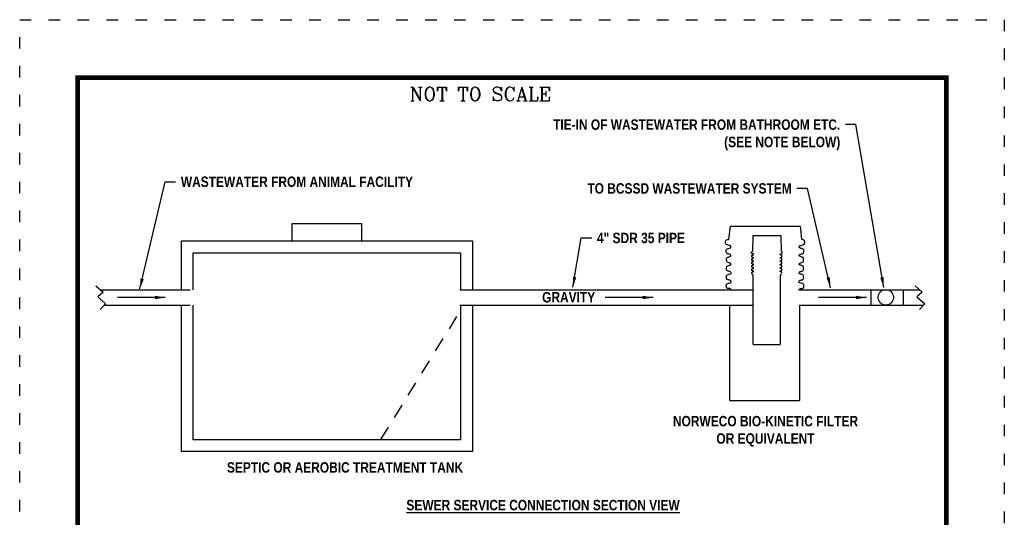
# Model space of a CAD drawing. Header units: feet. Extents: x 24.4 to 32.9, y 2.4 to 13.4.
# Tile 156 of 156: x 24.4 to 32.9, y 9.1 to 13.4. Entities that reach past the tile are written whole.
import ezdxf
from ezdxf.enums import TextEntityAlignment as Align

# ---------------------------------------------------------------- set-up
doc = ezdxf.new("R2010")
doc.units = ezdxf.units.FT
doc.header["$MEASUREMENT"] = 0
doc.linetypes.add('DASHED2', pattern=[0.375, 0.25, -0.125])
doc.linetypes.add('DOT2', pattern=[0.125, 0, -0.125])
for name, color, linetype in [('BIO_KINETIC_FILTER', 7, 'Continuous'), ('BORDER', 7, 'Continuous'), ('DIMENSIONS', 7, 'Continuous'), ('E-ONE', 7, 'Continuous'), ('TEXT', 7, 'Continuous')]:
    doc.layers.add(name, color=color, linetype=linetype)
doc.styles.add('STYLE3', font='romanc.shx')
doc.styles.add('TECHNICAL', font='techb___.ttf')
doc.dimstyles.get("Standard").update_dxf_attribs({"dimtxt": 0.18, "dimasz": 0.18, "dimexe": 0.18, "dimexo": 0.0625, "dimgap": 0.09, "dimtad": 0, "dimtih": 1, "dimtoh": 1, "dimdec": 4, "dimzin": 0, "dimdsep": 46, "dimtxsty": 'Standard', "dimcen": 0.09, "dimadec": 0, "dimazin": 0, "dimtfac": 1, "dimtdec": 4, "dimtofl": 0, "dimtmove": 0, "dimatfit": 3, "dimfxl": 1, "dimtolj": 1, "dimtzin": 0, "dimarcsym": 0})

msp = doc.modelspace()

# ---------------------------------------------------------------- linework, layer by layer
at = {"layer": 'BIO_KINETIC_FILTER'}
for points in [[(26.7822, 11.5006), (26.7822, 11.6525), (27.3804, 11.6525), (27.3804, 11.5006)], [(25.8265, 11.0801), (25.8265, 11.5006), (28.3386, 11.5006), (28.3386, 11.0801)], [(30.7621, 11.5474), (31.0014, 11.5474)], [(25.9278, 11.0801), (25.9278, 11.3992), (28.2372, 11.3992), (28.2372, 11.0801)], [(25.0888, 11.1119), (25.1517, 11.0575), (25.1056, 11.0177), (25.1726, 10.9591), (25.1265, 10.9088)], [(25.1255, 11.0801), (25.9025, 11.0801)], [(28.2313, 11.0801), (30.7619, 11.0801)], [(31.1574, 11.0801), (32.1966, 11.0801)], [(31.7779, 11.0801), (31.7779, 10.9475)], [(32.0573, 11.0801), (32.0573, 10.9475)], [(32.1599, 11.1119), (32.2227, 11.0575), (32.1766, 11.0177), (32.2437, 10.9591), (32.1976, 10.9088)], [(25.162, 10.9475), (25.9025, 10.9475)], [(28.3386, 10.9475), (28.3386, 9.6806), (25.8265, 9.6806), (25.8265, 10.9475)], [(28.2372, 10.9475), (28.2372, 9.782), (25.9278, 9.782), (25.9278, 10.9475)], [(28.2313, 10.9475), (30.7619, 10.9475)], [(31.163, 10.9475), (32.2331, 10.9475)], [(30.762, 10.6074), (30.9971, 10.6074)], [(30.561, 10.1238), (31.163, 10.1238)]]:
    msp.add_lwpolyline(points, dxfattribs=at)
at = {"layer": 'BIO_KINETIC_FILTER', "linetype": 'DASHED2', "ltscale": 0.5}
msp.add_lwpolyline([(27.5484, 9.785), (28.2209, 10.8726)], dxfattribs=at)
at = {"layer": 'BIO_KINETIC_FILTER'}
msp.add_circle((31.9083, 11.0138), 0.0664, dxfattribs=at)
at = {"layer": 'BORDER', "color": 7, "const_width": 0.04}
msp.add_lwpolyline([(24.9308, 2.9129), (24.9308, 12.9129), (32.4308, 12.9129), (32.4308, 2.9129)], close=True, dxfattribs=at)
at = {"layer": 'DEFPOINTS', "color": 7, "linetype": 'DOT2', "ltscale": 1.2}
msp.add_lwpolyline([(24.4308, 2.4129), (24.4308, 13.4129), (32.9308, 13.4129), (32.9308, 2.4129)], close=True, dxfattribs=at)
at = {"layer": 'E-ONE'}
for points in [[(30.5532, 11.5157), (30.5669, 11.6296), (30.6673, 11.6296)], [(30.6673, 11.6296), (31.1683, 11.6296), (31.1802, 11.5153)], [(30.7589, 11.4095), (30.7621, 11.5474)], [(31.0014, 11.5474), (31.0038, 11.4093)], [(30.762, 10.6074), (30.7619, 11.2034)], [(30.9971, 11.2034), (30.9971, 10.6074)], [(30.561, 10.1238), (30.5608, 10.9475)], [(31.163, 10.9475), (31.163, 10.1238)]]:
    msp.add_lwpolyline(points, dxfattribs=at)
for points, knots in [([(30.5718, 11.0801), (30.5707, 11.0824), (30.564, 11.0887), (30.5525, 11.09), (30.5408, 11.0912), (30.5338, 11.0963), (30.5304, 11.1063), (30.5294, 11.1181), (30.5354, 11.1332), (30.5504, 11.137), (30.5633, 11.1368), (30.5757, 11.1434), (30.5726, 11.1568), (30.5614, 11.1609), (30.5507, 11.1655), (30.5394, 11.1663), (30.5302, 11.1758), (30.533, 11.188), (30.5315, 11.2007), (30.5402, 11.2097), (30.5524, 11.2133), (30.5632, 11.2139), (30.5712, 11.2184), (30.5739, 11.2262), (30.5674, 11.2358), (30.5558, 11.2373), (30.5455, 11.2398), (30.5342, 11.2438), (30.5328, 11.257), (30.5327, 11.2689), (30.5351, 11.2837), (30.5478, 11.2902), (30.5584, 11.2919), (30.5653, 11.2927), (30.5699, 11.2955), (30.5704, 11.3009), (30.5706, 11.3102), (30.5574, 11.3108), (30.5479, 11.3157), (30.5344, 11.3195), (30.5338, 11.335), (30.5315, 11.3468), (30.5358, 11.3586), (30.5459, 11.3598), (30.5548, 11.3639), (30.5634, 11.3674), (30.5706, 11.3725), (30.5703, 11.3832), (30.5563, 11.388), (30.5438, 11.3889), (30.533, 11.3959), (30.5307, 11.4063), (30.5302, 11.4166), (30.5307, 11.4277), (30.5403, 11.4356), (30.5527, 11.4364), (30.5629, 11.4399), (30.571, 11.4444), (30.5712, 11.4523), (30.5669, 11.4611), (30.5537, 11.4625), (30.5427, 11.4669), (30.5212, 11.4755), (30.5251, 11.4904), (30.5251, 11.507), (30.533, 11.5117), (30.5459, 11.5141), (30.552, 11.5155), (30.5532, 11.5157)], [0.223424, 0.223424, 0.223424, 0.223424, 0.242296, 0.283497, 0.312825, 0.33094, 0.345881, 0.392447, 0.420729, 0.461619, 0.497998, 0.525226, 0.552975, 0.580734, 0.612666, 0.642777, 0.665262, 0.703981, 0.73108, 0.760175, 0.789934, 0.827824, 0.842259, 0.857139, 0.885517, 0.917138, 0.942503, 0.970302, 0.999293, 1.033324, 1.066596, 1.105747, 1.131266, 1.149722, 1.159731, 1.168959, 1.190191, 1.219951, 1.248769, 1.279211, 1.314414, 1.351887, 1.376718, 1.397186, 1.423913, 1.452832, 1.469305, 1.487078, 1.522095, 1.564336, 1.588525, 1.613606, 1.641479, 1.669948, 1.693192, 1.728972, 1.762841, 1.777854, 1.794987, 1.816478, 1.847685, 1.886436, 1.913554, 1.957157, 1.985254, 2.013582, 2.050016, 2.058803, 2.058803, 2.058803, 2.058803]), ([(31.1589, 11.0801), (31.16, 11.0824), (31.1668, 11.0887), (31.1782, 11.09), (31.1899, 11.0912), (31.1969, 11.0963), (31.2003, 11.1063), (31.2013, 11.1181), (31.1953, 11.1332), (31.1803, 11.137), (31.1674, 11.1368), (31.155, 11.1434), (31.1581, 11.1568), (31.1693, 11.1609), (31.18, 11.1655), (31.1913, 11.1663), (31.2005, 11.1758), (31.1977, 11.188), (31.1992, 11.2007), (31.1905, 11.2097), (31.1783, 11.2133), (31.1675, 11.2139), (31.1595, 11.2184), (31.1568, 11.2262), (31.1634, 11.2358), (31.1749, 11.2373), (31.1852, 11.2398), (31.1966, 11.2438), (31.1979, 11.257), (31.1981, 11.2689), (31.1956, 11.2837), (31.1829, 11.2902), (31.1723, 11.2919), (31.1654, 11.2927), (31.1608, 11.2955), (31.1603, 11.3009), (31.1601, 11.3102), (31.1733, 11.3108), (31.1828, 11.3157), (31.1963, 11.3195), (31.1969, 11.335), (31.1992, 11.3468), (31.1949, 11.3586), (31.1848, 11.3598), (31.1759, 11.3639), (31.1673, 11.3674), (31.1601, 11.3725), (31.1605, 11.3832), (31.1744, 11.388), (31.1869, 11.3889), (31.1977, 11.3959), (31.2, 11.4063), (31.2005, 11.4166), (31.2, 11.4277), (31.1905, 11.4356), (31.178, 11.4364), (31.1678, 11.4399), (31.1597, 11.4444), (31.1595, 11.4523), (31.1638, 11.4611), (31.177, 11.4625), (31.188, 11.4669), (31.2092, 11.4742), (31.2074, 11.4893), (31.2076, 11.5048), (31.1945, 11.5138), (31.1852, 11.5144), (31.1804, 11.5153), (31.1802, 11.5153)], [0.223424, 0.223424, 0.223424, 0.223424, 0.242296, 0.283497, 0.312825, 0.33094, 0.345881, 0.392447, 0.420729, 0.461619, 0.497998, 0.525226, 0.552975, 0.580734, 0.612666, 0.642777, 0.665262, 0.703981, 0.73108, 0.760175, 0.789934, 0.827824, 0.842259, 0.857139, 0.885517, 0.917138, 0.942503, 0.970302, 0.999293, 1.033324, 1.066596, 1.105747, 1.131266, 1.149722, 1.159731, 1.168959, 1.190191, 1.219951, 1.248769, 1.279211, 1.314414, 1.351887, 1.376718, 1.397186, 1.423913, 1.452832, 1.469305, 1.487078, 1.522095, 1.564336, 1.588525, 1.613606, 1.641479, 1.669948, 1.693192, 1.728972, 1.762841, 1.777854, 1.794987, 1.816478, 1.847685, 1.886436, 1.913554, 1.957157, 1.985254, 2.013582, 2.050016, 2.051296, 2.051296, 2.051296, 2.051296]), ([(30.7536, 11.2147), (30.753, 11.2163), (30.7517, 11.2197), (30.7501, 11.2249), (30.7524, 11.2286), (30.7545, 11.2331), (30.7596, 11.2341), (30.7641, 11.2344), (30.7659, 11.2362), (30.767, 11.2389), (30.7635, 11.2427), (30.7586, 11.2432), (30.7541, 11.2437), (30.7513, 11.2457), (30.75, 11.2496), (30.7496, 11.2542), (30.7519, 11.2601), (30.7578, 11.2616), (30.7629, 11.2615), (30.7677, 11.2641), (30.7665, 11.2693), (30.7621, 11.2709), (30.7579, 11.2727), (30.7535, 11.273), (30.7499, 11.2767), (30.751, 11.2815), (30.7504, 11.2865), (30.7538, 11.29), (30.7586, 11.2914), (30.7628, 11.2916), (30.7659, 11.2934), (30.767, 11.2964), (30.7644, 11.3002), (30.7599, 11.3008), (30.7559, 11.3017), (30.7515, 11.3033), (30.751, 11.3085), (30.7509, 11.3131), (30.7518, 11.3189), (30.7568, 11.3214), (30.7609, 11.3221), (30.7636, 11.3224), (30.7654, 11.3235), (30.7656, 11.3256), (30.7657, 11.3292), (30.7605, 11.3295), (30.7568, 11.3314), (30.7516, 11.3329), (30.7513, 11.3389), (30.7504, 11.3435), (30.7521, 11.3481), (30.7561, 11.3486), (30.7595, 11.3502), (30.7629, 11.3516), (30.7657, 11.3536), (30.7656, 11.3578), (30.7601, 11.3596), (30.7552, 11.36), (30.751, 11.3627), (30.7501, 11.3668), (30.7499, 11.3708), (30.7501, 11.3751), (30.7538, 11.3782), (30.7587, 11.3785), (30.7627, 11.3799), (30.7659, 11.3817), (30.7659, 11.3847), (30.7643, 11.3882), (30.7591, 11.3887), (30.7548, 11.3904), (30.7464, 11.3938), (30.7479, 11.3996), (30.7479, 11.4061), (30.751, 11.408), (30.756, 11.4089), (30.7584, 11.4094), (30.7589, 11.4095)], [0, 0, 0, 0, 0.034207, 0.072713, 0.096901, 0.118016, 0.166164, 0.188745, 0.2029, 0.214616, 0.242296, 0.283497, 0.312825, 0.33094, 0.345881, 0.392447, 0.420729, 0.461619, 0.497998, 0.525226, 0.552975, 0.580734, 0.612666, 0.642777, 0.665262, 0.703981, 0.73108, 0.760175, 0.789934, 0.827824, 0.842259, 0.857139, 0.885517, 0.917138, 0.942503, 0.970302, 0.999293, 1.033324, 1.066596, 1.105747, 1.131266, 1.149722, 1.159731, 1.168959, 1.190191, 1.219951, 1.248769, 1.279211, 1.314414, 1.351887, 1.376718, 1.397186, 1.423913, 1.452832, 1.469305, 1.487078, 1.522095, 1.564336, 1.588525, 1.613606, 1.641479, 1.669948, 1.693192, 1.728972, 1.762841, 1.777854, 1.794987, 1.816478, 1.847685, 1.886436, 1.913554, 1.957157, 1.985254, 2.013582, 2.050016, 2.058803, 2.058803, 2.058803, 2.058803]), ([(31.0107, 11.2225), (31.011, 11.2235), (31.0111, 11.2257), (31.0093, 11.2286), (31.0072, 11.2331), (31.002, 11.2341), (30.9976, 11.2344), (30.9958, 11.2362), (30.9947, 11.2389), (30.9981, 11.2427), (31.0031, 11.2432), (31.0076, 11.2437), (31.0103, 11.2457), (31.0117, 11.2496), (31.0121, 11.2542), (31.0097, 11.2601), (31.0039, 11.2616), (30.9988, 11.2615), (30.994, 11.2641), (30.9952, 11.2693), (30.9996, 11.2709), (31.0037, 11.2727), (31.0082, 11.273), (31.0118, 11.2767), (31.0107, 11.2815), (31.0112, 11.2865), (31.0079, 11.29), (31.0031, 11.2914), (30.9989, 11.2916), (30.9958, 11.2934), (30.9947, 11.2964), (30.9972, 11.3002), (31.0017, 11.3008), (31.0058, 11.3017), (31.0102, 11.3033), (31.0107, 11.3085), (31.0108, 11.3131), (31.0098, 11.3189), (31.0049, 11.3214), (31.0008, 11.3221), (30.998, 11.3224), (30.9962, 11.3235), (30.9961, 11.3256), (30.996, 11.3292), (31.0011, 11.3295), (31.0048, 11.3314), (31.0101, 11.3329), (31.0104, 11.3389), (31.0112, 11.3435), (31.0096, 11.3481), (31.0056, 11.3486), (31.0021, 11.3502), (30.9988, 11.3516), (30.996, 11.3536), (30.9961, 11.3578), (31.0016, 11.3596), (31.0064, 11.36), (31.0107, 11.3627), (31.0116, 11.3668), (31.0117, 11.3708), (31.0116, 11.3751), (31.0078, 11.3782), (31.003, 11.3785), (30.999, 11.3799), (30.9958, 11.3817), (30.9957, 11.3847), (30.9974, 11.3882), (31.0026, 11.3887), (31.0069, 11.3904), (31.0152, 11.3933), (31.0144, 11.3992), (31.0145, 11.4053), (31.0094, 11.4088), (31.0058, 11.409), (31.0039, 11.4093), (31.0038, 11.4093)], [0.053038, 0.053038, 0.053038, 0.053038, 0.072713, 0.096901, 0.118016, 0.166164, 0.188745, 0.2029, 0.214616, 0.242296, 0.283497, 0.312825, 0.33094, 0.345881, 0.392447, 0.420729, 0.461619, 0.497998, 0.525226, 0.552975, 0.580734, 0.612666, 0.642777, 0.665262, 0.703981, 0.73108, 0.760175, 0.789934, 0.827824, 0.842259, 0.857139, 0.885517, 0.917138, 0.942503, 0.970302, 0.999293, 1.033324, 1.066596, 1.105747, 1.131266, 1.149722, 1.159731, 1.168959, 1.190191, 1.219951, 1.248769, 1.279211, 1.314414, 1.351887, 1.376718, 1.397186, 1.423913, 1.452832, 1.469305, 1.487078, 1.522095, 1.564336, 1.588525, 1.613606, 1.641479, 1.669948, 1.693192, 1.728972, 1.762841, 1.777854, 1.794987, 1.816478, 1.847685, 1.886436, 1.913554, 1.957157, 1.985254, 2.013582, 2.050016, 2.051296, 2.051296, 2.051296, 2.051296])]:
    msp.add_open_spline(points, degree=3, knots=knots, dxfattribs=at)
for points in [[(30.7536, 11.2147), (30.7544, 11.213), (30.7556, 11.2117), (30.7572, 11.2112), (30.7593, 11.2111), (30.7589, 11.2079), (30.7591, 11.2059), (30.7598, 11.2039), (30.7619, 11.2034)], [(31.0081, 11.2147), (31.0065, 11.213), (31.0046, 11.2117), (31.0018, 11.2112), (30.9997, 11.2111), (31.0001, 11.2079), (30.9999, 11.2059), (30.9992, 11.2039), (30.9971, 11.2034)]]:
    msp.add_spline(points, degree=3, dxfattribs=at)

# ---------------------------------------------------------------- texts
at = {"layer": 'DIMENSIONS', "style": 'TECHNICAL'}
msp.add_text('GRAVITY', height=0.09, dxfattribs=at).set_placement((28.941, 10.9698))
at = {"layer": 'DIMENSIONS', "color": 7, "char_height": 0.09, "style": 'TECHNICAL'}
for s, insert, attachment_point in [('TIE-IN OF WASTEWATER FROM BATHROOM ETC.\\P(SEE NOTE BELOW)', (31.5147, 12.5512), 3), ('WASTEWATER FROM ANIMAL FACILITY', (25.8221, 12.0575), 1), ('TO BCSSD WASTEWATER SYSTEM', (31.0954, 12.0001), 3), ('4" SDR 35 PIPE', (29.4143, 11.572), 1), ('NORWECO BIO-KINETIC FILTER\\POR EQUIVALENT', (30.8691, 9.9892), 2), ('SEPTIC OR AEROBIC TREATMENT TANK', (28.2586, 9.5435), 6)]:
    msp.add_mtext(s, dxfattribs=dict(at, insert=insert, attachment_point=attachment_point))
at = {"layer": 'TEXT', "color": 7, "style": 'STYLE3'}
msp.add_text('NOT TO SCALE', height=0.120395, dxfattribs=at).set_placement((27.7959, 12.7104))
at = {"layer": 'TEXT', "color": 7, "style": 'TECHNICAL'}
msp.add_text('%%USEWER SERVICE CONNECTION SECTION VIEW', height=0.09, dxfattribs=at).set_placement((30.1287, 9.2188), align=Align.MIDDLE_RIGHT)

# ---------------------------------------------------------------- leaders
at = {"layer": 'DIMENSIONS', "annotation_type": 0, "has_hookline": 1}
for points, hookline_direction, text_width in [([(31.8899, 11.0979), (31.6497, 12.5062), (31.5597, 12.5062)], 1, 2.907), ([(25.4678, 11.0865), (25.6871, 12.0125), (25.7771, 12.0125)], 0, 2.3357), ([(31.4309, 11.0969), (31.2304, 11.9551), (31.1404, 11.9551)], 1, 2.0236), ([(29.2065, 11.1009), (29.2793, 11.527), (29.3693, 11.527)], 0, 0.9066)]:
    msp.add_leader(points, dimstyle='Standard', override={"dimscale": 0.5, "dimtxsty": 'TECHNICAL', "dimclrt": 7}, dxfattribs=dict(at, hookline_direction=hookline_direction, text_width=text_width))
at = {"layer": 'DIMENSIONS'}
for points in [[(25.6881, 11.0124), (25.2745, 11.0124)], [(29.8987, 11.0124), (29.4851, 11.0124)], [(31.7398, 11.0124), (31.3262, 11.0124)]]:
    msp.add_leader(points, dimstyle='Standard', override={"dimscale": 0.5, "dimtxsty": 'TECHNICAL', "dimclrt": 7}, dxfattribs=at)

doc.saveas('drawing.dxf')
